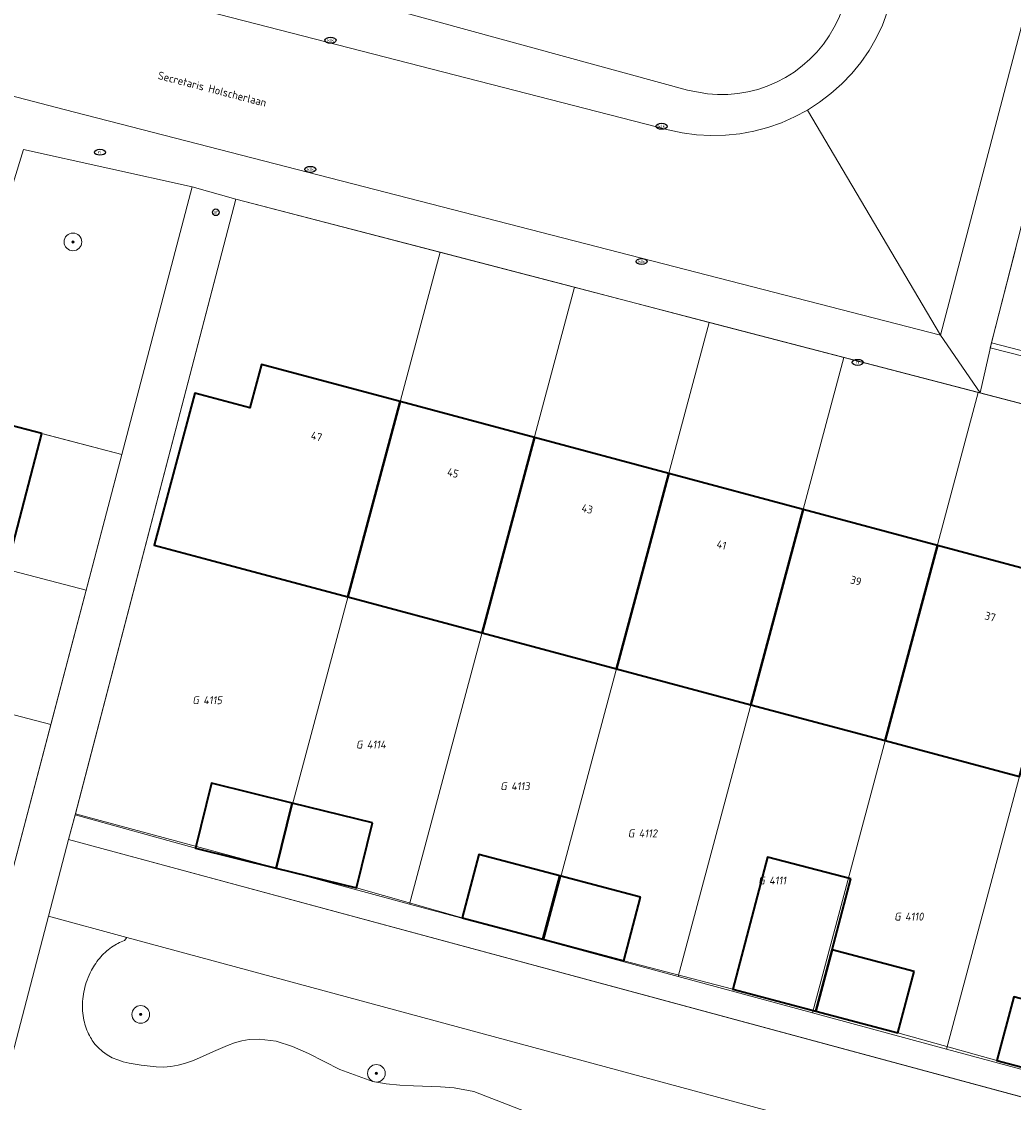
# Model space of a CAD drawing. Header units: metres. Extents: x 253395 to 254027, y 592765 to 593194.
# Tile 130 of 173: x 253717 to 253762, y 592912 to 592961. Entities that reach past the tile are written whole.
import ezdxf
from ezdxf.enums import TextEntityAlignment as Align
from ezdxf.lldxf.tags import DXFTag

# ---------------------------------------------------------------- set-up
doc = ezdxf.new("R2010")
doc.units = ezdxf.units.M
for name, color, linetype, lineweight in [('B-WE-GR-BEPLANTING_CULTUUR_HEESTERS-GV', 254, 'Continuous', 18), ('B-WE-GR-BOOM-S', 254, 'Continuous', 25), ('B-WE-IE-MEUBILAIR-S', 254, 'Continuous', 25), ('B-WE-KG-GRENS_PERCEEL-G', 254, 'KG-PERCEEL-SO', 18), ('B-WE-KG-GRENS_PERCEEL-S', 254, 'Continuous', 25), ('B-WE-OG-BEBOUWING-GV', 254, 'Continuous', 35), ('B-WE-OG-BEBOUWING-T18', 254, 'Continuous', 18), ('B-WE-OG-TERREIN_BEGROEID-GV', 254, 'Continuous', 18), ('B-WE-OG-TERREIN_ERF-GV', 254, 'Continuous', 18), ('B-WE-OG-TOPOGRAFIE-T18', 254, 'Continuous', 18), ('B-WE-VH-OPENVERHARDING-GV', 254, 'Continuous', 18)]:
    doc.layers.add(name, color=color, linetype=linetype, lineweight=lineweight)
doc.styles.add('NLCS-ISO', font='txt')
doc.styles.add('NLCS-ISO-M200-T18', font='txt', dxfattribs={"height": 0.36})
doc.styles.get("Standard").update_dxf_attribs({"font": 'simplex.shx'})
tags = doc.linetypes.add('KG-PERCEEL-SO', pattern='A,5.5,-2,["P",Standard,S=1.8,R=0,X=-0.5,Y=-0.9],-2,5.5,-2,[5,NLCS.SHX,S=0.75,R=0,X=0,Y=0],-2', length=19).pattern_tags.tags
tags[6] = DXFTag(74, 10)

# ---------------------------------------------------------------- blocks, each defined once
blk = doc.blocks.new('SIE-MEUBILAIR_PAAL_AFSLUITPAAL-SO')
blk.add_circle((0, 0), 0.75)
at = {"style": 'NLCS-ISO'}
blk.add_text('af', height=0.75, dxfattribs=at).set_placement((0, 0.05), align=Align.MIDDLE_CENTER)
blk = doc.blocks.new('SIE-MEUBILAIR_PUT_RIOOLPUT-SO')
blk.add_ellipse((0, 0), major_axis=(1.25, 0), ratio=0.54)
at = {"style": 'NLCS-ISO'}
blk.add_text('ri', height=0.75, dxfattribs=at).set_placement((-0.04, 0.07), align=Align.MIDDLE_CENTER)
blk = doc.blocks.new('SIE-MEUBILAIR_PUT_KOLK-SO')
blk.add_ellipse((0, 0), major_axis=(1.25, 0), ratio=0.54)
at = {"style": 'NLCS-ISO'}
blk.add_text('klk', height=0.75, dxfattribs=at).set_placement((0.03, 0), align=Align.MIDDLE_CENTER)
blk = doc.blocks.new('SGR-BOOM_GBKN-SO')
at = {"linetype": 'ByBlock', "lineweight": 18}
h = blk.add_hatch(color=0, dxfattribs=at)
h.dxf.hatch_style = 1
edge = h.paths.add_edge_path()
edge.add_arc((0, 0), 0.25, 0, 360)
at = {"color": 0, "linetype": 'ByBlock', "lineweight": 18}
for radius in [2, 0.25]:
    blk.add_circle((0, 0), radius, dxfattribs=at)
at = {"color": 0, "linetype": 'ByBlock', "lineweight": 18, "style": 'NLCS-ISO'}
blk.add_attdef('SOORT', (2.5, 0), '', height=1.5, dxfattribs=at)
blk = doc.blocks.new('SKG-PERCEELNUMMER-SO')
at = {"style": 'NLCS-ISO', "oblique": 10, "flags": 1}
for tag, p in [('GEMEENTECODE', (0, 2.55)), ('PERCEELGROOTTE', (0, -2.45))]:
    blk.add_attdef(tag, text='', height=1.8, dxfattribs=at).set_placement(p, align=Align.MIDDLE_CENTER)
at = {"style": 'NLCS-ISO', "oblique": 10}
blk.add_attdef('SECTIE', text='', height=1.8, dxfattribs=at).set_placement((-0.5, 0), align=Align.MIDDLE_RIGHT)
blk.add_attdef('PERCEELNUMMER', text='', height=1.8, dxfattribs=at).set_placement((0.5, 0), align=Align.MIDDLE_LEFT)

msp = doc.modelspace()

# ---------------------------------------------------------------- linework, layer by layer
at = {"layer": 'B-WE-GR-BEPLANTING_CULTUUR_HEESTERS-GV'}
for points in [[(253754.167, 592961.516), (253728.598, 592968.451), (253727.119, 592962.918), (253747.043, 592957.454), (253747.944, 592957.282), (253748.403, 592957.25), (253748.862, 592957.255), (253749.319, 592957.295), (253749.772, 592957.372), (253750.217, 592957.484), (253750.652, 592957.632), (253751.074, 592957.813), (253751.48, 592958.027), (253751.868, 592958.272), (253752.236, 592958.548), (253752.58, 592958.851), (253752.9, 592959.181), (253753.192, 592959.536), (253753.455, 592959.912), (253753.688, 592960.308), (253753.889, 592960.721), (253754.056, 592961.148)], [(253724.603, 592953.073), (253716.953, 592954.767), (253715.13, 592948.862), (253713.597, 592942.993), (253717.79, 592941.898), (253721.412, 592940.945)], [(253762.533, 592911.754), (253718.998, 592923.515), (253718.088, 592920.033), (253721.636, 592919.074), (253761.697, 592908.251), (253760.314, 592903.327), (253760.183, 592902.859), (253793.668, 592893.644), (253794.817, 592898.837), (253765.063, 592906.845), (253765.049, 592906.872)]]:
    msp.add_lwpolyline(points, close=True, dxfattribs=at)
at = {"layer": 'B-WE-KG-GRENS_PERCEEL-G'}
for points in [[(253719.307, 592924.678), (253726.577, 592952.518)], [(253726.577, 592952.518), (253735.827, 592950.111)], [(253728.364, 592922.229), (253735.827, 592950.111)], [(253735.827, 592950.111), (253741.922, 592948.522)], [(253789.179, 592943.085), (253788.028, 592938.786), (253787.663, 592938.88), (253774.145, 592942.366), (253760.746, 592945.783), (253761.904, 592950.299)], [(253734.446, 592920.586), (253741.922, 592948.522)], [(253741.922, 592948.522), (253748.015, 592946.935)], [(253740.528, 592918.943), (253748.015, 592946.935)], [(253748.015, 592946.935), (253754.115, 592945.349)], [(253746.61, 592917.3), (253754.115, 592945.349)], [(253754.115, 592945.349), (253760.21, 592943.762)], [(253752.693, 592915.656), (253760.21, 592943.762)], [(253760.21, 592943.762), (253766.309, 592942.172)], [(253721.411, 592940.945), (253713.597, 592942.993)], [(253758.774, 592914.013), (253766.309, 592942.172)], [(253719.797, 592934.811), (253695.46, 592941.166)], [(253719.797, 592934.811), (253721.411, 592940.945)], [(253718.196, 592928.717), (253693.846, 592935.076)], [(253718.196, 592928.717), (253719.797, 592934.811)], [(253716.59, 592922.622), (253718.196, 592928.717)], [(253769.86, 592905.551), (253765.043, 592906.85), (253766.146, 592910.778), (253718.993, 592923.516), (253719.307, 592924.678)], [(253728.364, 592922.229), (253719.307, 592924.678)], [(253734.446, 592920.586), (253728.364, 592922.229)], [(253740.528, 592918.943), (253734.446, 592920.586)], [(253746.61, 592917.3), (253740.528, 592918.943)], [(253752.693, 592915.656), (253746.61, 592917.3)], [(253758.774, 592914.013), (253752.693, 592915.656)], [(253765.05, 592912.317), (253758.774, 592914.013)]]:
    msp.add_lwpolyline(points, dxfattribs=at)
at = {"layer": 'B-WE-OG-BEBOUWING-GV'}
for points in [[(253717.79, 592941.898), (253713.597, 592942.993), (253710.807, 592943.755), (253709.136, 592944.211), (253709.153, 592944.276), (253708.095, 592944.552), (253705.368, 592945.264), (253704.693, 592942.676), (253708.477, 592941.688), (253707.513, 592937.998), (253716.18, 592935.734)], [(253734.016, 592943.344), (253727.735, 592945.024), (253727.21, 592943.06), (253724.716, 592943.728), (253722.874, 592936.845), (253725.368, 592936.178), (253731.648, 592934.498)], [(253740.101, 592941.716), (253734.016, 592943.344), (253731.648, 592934.498), (253737.733, 592932.87)], [(253746.184, 592940.089), (253740.101, 592941.716), (253737.733, 592932.87), (253743.818, 592931.243)], [(253752.272, 592938.46), (253746.184, 592940.089), (253743.818, 592931.243), (253749.905, 592929.615)], [(253758.357, 592936.833), (253752.272, 592938.46), (253749.905, 592929.615), (253755.991, 592927.987)], [(253764.445, 592935.204), (253758.357, 592936.833), (253755.991, 592927.987), (253762.078, 592926.359)], [(253729.12, 592925.157), (253725.477, 592926.054), (253724.752, 592923.112), (253728.395, 592922.214)], [(253732.762, 592924.259), (253729.12, 592925.157), (253728.395, 592922.214), (253732.037, 592921.317)], [(253741.251, 592921.862), (253737.59, 592922.832), (253736.829, 592919.959), (253740.49, 592918.989)], [(253754.433, 592921.721), (253750.661, 592922.716), (253749.083, 592916.733), (253752.855, 592915.738), (253753.586, 592918.507)], [(253744.912, 592920.892), (253741.251, 592921.862), (253740.49, 592918.989), (253744.151, 592918.019)], [(253757.3, 592917.527), (253753.586, 592918.507), (253752.855, 592915.738), (253756.569, 592914.758)], [(253765.585, 592915.392), (253761.815, 592916.389), (253761.051, 592913.501), (253764.256, 592912.653), (253764.821, 592912.504)]]:
    msp.add_lwpolyline(points, close=True, dxfattribs=at)
at = {"layer": 'B-WE-OG-TERREIN_BEGROEID-GV'}
for points in [[(253740.744, 592910.78), (253737.358, 592912.096), (253736.466, 592912.257), (253735.853, 592912.31), (253734.618, 592912.357), (253734, 592912.387), (253733.387, 592912.445), (253732.779, 592912.549), (253731.291, 592913.094), (253729.864, 592913.818), (253729.143, 592914.136), (253728.401, 592914.368), (253727.624, 592914.468), (253727.178, 592914.444), (253726.844, 592914.383), (253726.517, 592914.292), (253726.194, 592914.178), (253725.874, 592914.048), (253725.557, 592913.907), (253724.925, 592913.622), (253724.608, 592913.491), (253724.289, 592913.375), (253723.965, 592913.283), (253723.637, 592913.22), (253723.304, 592913.192), (253722.963, 592913.207), (253722.563, 592913.251), (253722.288, 592913.286), (253722.013, 592913.327), (253721.742, 592913.379), (253721.477, 592913.444), (253721.221, 592913.525), (253720.976, 592913.627), (253720.744, 592913.752), (253720.528, 592913.903), (253720.33, 592914.084), (253720.191, 592914.245), (253720.117, 592914.342), (253720.072, 592914.408), (253720.028, 592914.476), (253719.987, 592914.545), (253719.944, 592914.624), (253719.903, 592914.704), (253719.865, 592914.785), (253719.83, 592914.868), (253719.796, 592914.958), (253719.765, 592915.049), (253719.738, 592915.141), (253719.713, 592915.234), (253719.692, 592915.328), (253719.672, 592915.433), (253719.656, 592915.538), (253719.643, 592915.644), (253719.634, 592915.75), (253719.629, 592915.856), (253719.627, 592915.963), (253719.629, 592916.07), (253719.634, 592916.176), (253719.643, 592916.285), (253719.655, 592916.394), (253719.67, 592916.503), (253719.689, 592916.61), (253719.712, 592916.718), (253719.738, 592916.824), (253719.767, 592916.93), (253719.799, 592917.034), (253719.835, 592917.138), (253719.879, 592917.253), (253719.927, 592917.366), (253719.978, 592917.477), (253720.034, 592917.587), (253720.078, 592917.667), (253720.125, 592917.746), (253720.174, 592917.824), (253720.225, 592917.9), (253720.279, 592917.977), (253720.336, 592918.052), (253720.394, 592918.125), (253720.456, 592918.196), (253720.519, 592918.265), (253720.585, 592918.332), (253720.653, 592918.396), (253720.723, 592918.459), (253720.795, 592918.519), (253720.866, 592918.574), (253720.94, 592918.627), (253721.014, 592918.677), (253721.091, 592918.724), (253721.161, 592918.764), (253721.233, 592918.801), (253721.305, 592918.837), (253721.379, 592918.869), (253721.453, 592918.9), (253721.529, 592918.928), (253721.636, 592919.074), (253718.088, 592920.033), (253707.88, 592880.973)], [(253761.697, 592908.251), (253721.636, 592919.074), (253721.529, 592918.928), (253721.453, 592918.9), (253721.379, 592918.869), (253721.305, 592918.837), (253721.233, 592918.801), (253721.161, 592918.764), (253721.091, 592918.724), (253721.014, 592918.677), (253720.94, 592918.627), (253720.866, 592918.574), (253720.795, 592918.519), (253720.723, 592918.459), (253720.653, 592918.396), (253720.585, 592918.332), (253720.519, 592918.265), (253720.456, 592918.196), (253720.394, 592918.125), (253720.336, 592918.052), (253720.279, 592917.977), (253720.225, 592917.9), (253720.174, 592917.824), (253720.125, 592917.746), (253720.078, 592917.667), (253720.034, 592917.587), (253719.978, 592917.477), (253719.927, 592917.366), (253719.879, 592917.253), (253719.835, 592917.138), (253719.799, 592917.034), (253719.767, 592916.93), (253719.738, 592916.824), (253719.712, 592916.718), (253719.689, 592916.61), (253719.67, 592916.503), (253719.655, 592916.394), (253719.643, 592916.285), (253719.634, 592916.176), (253719.629, 592916.07), (253719.627, 592915.963), (253719.629, 592915.856), (253719.634, 592915.75), (253719.643, 592915.644), (253719.656, 592915.538), (253719.672, 592915.433), (253719.692, 592915.328), (253719.713, 592915.234), (253719.738, 592915.141), (253719.765, 592915.049), (253719.796, 592914.958), (253719.83, 592914.868), (253719.865, 592914.785), (253719.903, 592914.704), (253719.944, 592914.624), (253719.987, 592914.545), (253720.028, 592914.476), (253720.072, 592914.408), (253720.117, 592914.342), (253720.191, 592914.245), (253720.33, 592914.084), (253720.528, 592913.903), (253720.744, 592913.752), (253720.976, 592913.627), (253721.221, 592913.525), (253721.477, 592913.444), (253721.742, 592913.379), (253722.013, 592913.327), (253722.288, 592913.286), (253722.563, 592913.251), (253722.963, 592913.207), (253723.304, 592913.192), (253723.637, 592913.22), (253723.965, 592913.283), (253724.289, 592913.375), (253724.608, 592913.491), (253724.925, 592913.622), (253725.557, 592913.907), (253725.874, 592914.048), (253726.194, 592914.178), (253726.517, 592914.292), (253726.844, 592914.383), (253727.178, 592914.444), (253727.624, 592914.468), (253728.401, 592914.368), (253729.143, 592914.136), (253729.864, 592913.818), (253731.291, 592913.094), (253732.779, 592912.549), (253733.387, 592912.445), (253734, 592912.387), (253734.618, 592912.357), (253735.853, 592912.31), (253736.466, 592912.257), (253737.358, 592912.096), (253740.744, 592910.78)]]:
    msp.add_lwpolyline(points, dxfattribs=at)
at = {"layer": 'B-WE-OG-TERREIN_ERF-GV'}
for points in [[(253774.615, 593000), (253760.809, 592946.005), (253788.071, 592938.949)], [(253803.403, 592932.515), (253760.29, 592943.74), (253726.577, 592952.518), (253719.289, 592924.629), (253724.752, 592923.112), (253725.477, 592926.054), (253729.12, 592925.157), (253732.762, 592924.259), (253732.037, 592921.317), (253736.829, 592919.959), (253737.59, 592922.832), (253741.251, 592921.862), (253744.912, 592920.892), (253744.151, 592918.019), (253749.083, 592916.733), (253750.661, 592922.716), (253754.433, 592921.721), (253753.586, 592918.507), (253757.3, 592917.527), (253756.569, 592914.758), (253761.051, 592913.501), (253761.815, 592916.389)], [(253762.078, 592926.359), (253755.991, 592927.987), (253749.905, 592929.615), (253743.818, 592931.243), (253737.733, 592932.87), (253731.648, 592934.498), (253725.368, 592936.178), (253722.874, 592936.845), (253724.716, 592943.728), (253727.21, 592943.06), (253727.735, 592945.024), (253734.016, 592943.344), (253740.101, 592941.716), (253746.184, 592940.089), (253752.272, 592938.46), (253758.357, 592936.833), (253764.445, 592935.204)], [(253709.541, 592895.826), (253721.412, 592940.945), (253717.79, 592941.898), (253716.18, 592935.734)]]:
    msp.add_lwpolyline(points, dxfattribs=at)
at = {"layer": 'B-WE-VH-OPENVERHARDING-GV'}
for points in [[(253773.827, 593028.341), (253770.828, 593017.435), (253766.289, 593000), (253756.302, 592961.636), (253755.875, 592960.402), (253755.591, 592959.814), (253755.261, 592959.25), (253754.889, 592958.714), (253754.475, 592958.208), (253754.023, 592957.736), (253753.536, 592957.302), (253753.016, 592956.906), (253752.466, 592956.553), (253758.495, 592946.357), (253772.574, 593000), (253774.505, 593007.358), (253774.775, 593007.996), (253775.109, 593008.604), (253778.562, 593022.392)], [(253671.896, 592968.486), (253709.219, 592959.073), (253718.795, 592956.575), (253758.495, 592946.357), (253752.466, 592956.553), (253751.891, 592956.243), (253751.293, 592955.98), (253750.676, 592955.764), (253750.045, 592955.598), (253749.402, 592955.481), (253748.752, 592955.415), (253748.099, 592955.399), (253747.447, 592955.436), (253746.8, 592955.523), (253746.161, 592955.66), (253724.244, 592961.282)], [(253753.889, 592960.721), (253753.688, 592960.308), (253753.455, 592959.912), (253753.192, 592959.536), (253752.9, 592959.181), (253752.58, 592958.851), (253752.236, 592958.548), (253751.868, 592958.272), (253751.48, 592958.027), (253751.074, 592957.813), (253750.652, 592957.632), (253750.217, 592957.484), (253749.772, 592957.372), (253749.319, 592957.295), (253748.862, 592957.255), (253748.403, 592957.25), (253747.944, 592957.282), (253747.043, 592957.454), (253727.119, 592962.918)], [(253724.244, 592961.282), (253746.161, 592955.66), (253746.8, 592955.523), (253747.447, 592955.436), (253748.099, 592955.399), (253748.752, 592955.415), (253749.402, 592955.481), (253750.045, 592955.598), (253750.676, 592955.764), (253751.293, 592955.98), (253751.891, 592956.243), (253752.466, 592956.553), (253753.016, 592956.906), (253753.536, 592957.302), (253754.023, 592957.736), (253754.475, 592958.208), (253754.889, 592958.714), (253755.261, 592959.25), (253755.591, 592959.814), (253755.875, 592960.402), (253756.302, 592961.636)], [(253715.13, 592948.862), (253716.953, 592954.767), (253724.603, 592953.073), (253726.577, 592952.518), (253760.29, 592943.74), (253758.495, 592946.357), (253718.795, 592956.575), (253709.219, 592959.073)], [(253764.256, 592912.653), (253761.051, 592913.501), (253756.569, 592914.758), (253752.855, 592915.738), (253749.083, 592916.733), (253744.151, 592918.019), (253740.49, 592918.989), (253736.829, 592919.959), (253732.037, 592921.317), (253728.395, 592922.214), (253724.752, 592923.112), (253719.289, 592924.629), (253718.998, 592923.515), (253762.533, 592911.754)]]:
    msp.add_lwpolyline(points, dxfattribs=at)
for points in [[(253775.89, 593004.985), (253777.389, 593010.845), (253777.001, 593010.606), (253776.454, 593010.18), (253775.952, 593009.702), (253775.502, 593009.174), (253775.109, 593008.604), (253774.775, 593007.996), (253774.505, 593007.358), (253772.574, 593000), (253758.495, 592946.357), (253760.29, 592943.74), (253760.809, 592946.005), (253774.615, 593000)], [(253726.577, 592952.518), (253724.603, 592953.073), (253721.412, 592940.945), (253709.541, 592895.826), (253705.715, 592881.284), (253707.88, 592880.973), (253718.088, 592920.033), (253718.998, 592923.515), (253719.289, 592924.629)], [(253807.775, 592947.912), (253805.773, 592948.387), (253802.109, 592935.315), (253789.908, 592938.473), (253788.071, 592938.949), (253760.809, 592946.005), (253760.29, 592943.74), (253803.403, 592932.515)]]:
    msp.add_lwpolyline(points, close=True, dxfattribs=at)

# ---------------------------------------------------------------- block references
at = {"layer": 'B-WE-GR-BOOM-S', "xscale": 0.2, "yscale": 0.2, "zscale": 0.2}
for p in [(253719.195, 592950.58), (253722.265, 592915.585), (253732.943, 592912.917)]:
    msp.add_blockref('SGR-BOOM_GBKN-SO', p, dxfattribs=at)
at = {"layer": 'B-WE-IE-MEUBILAIR-S', "xscale": 0.2, "yscale": 0.2, "zscale": 0.2}
for name, p in [('SIE-MEUBILAIR_PUT_KOLK-SO', (253730.863, 592959.712)), ('SIE-MEUBILAIR_PUT_KOLK-SO', (253745.863, 592955.816)), ('SIE-MEUBILAIR_PUT_RIOOLPUT-SO', (253720.42, 592954.642)), ('SIE-MEUBILAIR_PUT_KOLK-SO', (253729.946, 592953.864)), ('SIE-MEUBILAIR_PAAL_AFSLUITPAAL-SO', (253725.669, 592951.921)), ('SIE-MEUBILAIR_PUT_KOLK-SO', (253744.954, 592949.691)), ('SIE-MEUBILAIR_PUT_RIOOLPUT-SO', (253754.749, 592945.121))]:
    msp.add_blockref(name, p, dxfattribs=at)
at = {"layer": 'B-WE-KG-GRENS_PERCEEL-S', "xscale": 0.2, "yscale": 0.2, "zscale": 0.2}
for p, values in [((253724.997, 592929.82), {'PERCEELNUMMER': '4115', 'SECTIE': 'G'}), ((253732.412, 592927.809), {'PERCEELNUMMER': '4114', 'SECTIE': 'G'}), ((253738.947, 592925.924), {'PERCEELNUMMER': '4113', 'SECTIE': 'G'}), ((253744.728, 592923.787), {'PERCEELNUMMER': '4112', 'SECTIE': 'G'}), ((253750.635, 592921.651), {'PERCEELNUMMER': '4111', 'SECTIE': 'G'}), ((253756.793, 592920.017), {'PERCEELNUMMER': '4110', 'SECTIE': 'G'})]:
    msp.add_blockref('SKG-PERCEELNUMMER-SO', p, dxfattribs=at).add_auto_attribs(values)

# ---------------------------------------------------------------- texts
at = {"layer": 'B-WE-OG-BEBOUWING-T18', "style": 'NLCS-ISO-M200-T18'}
for s, p in [('47', (253730.23, 592941.769)), ('45', (253736.412, 592940.115)), ('43', (253742.497, 592938.487)), ('41', (253748.582, 592936.859)), ('39', (253754.669, 592935.231)), ('37', (253760.755, 592933.603))]:
    msp.add_text(s, height=0.36, rotation=345, dxfattribs=at).set_placement(p, align=Align.MIDDLE)
at = {"layer": 'B-WE-OG-TOPOGRAFIE-T18', "style": 'NLCS-ISO-M200-T18'}
msp.add_text('Secretaris Holscherlaan', height=0.36, rotation=345.5, dxfattribs=at).set_placement((253725.505, 592957.506), align=Align.MIDDLE)

doc.saveas('drawing.dxf')
